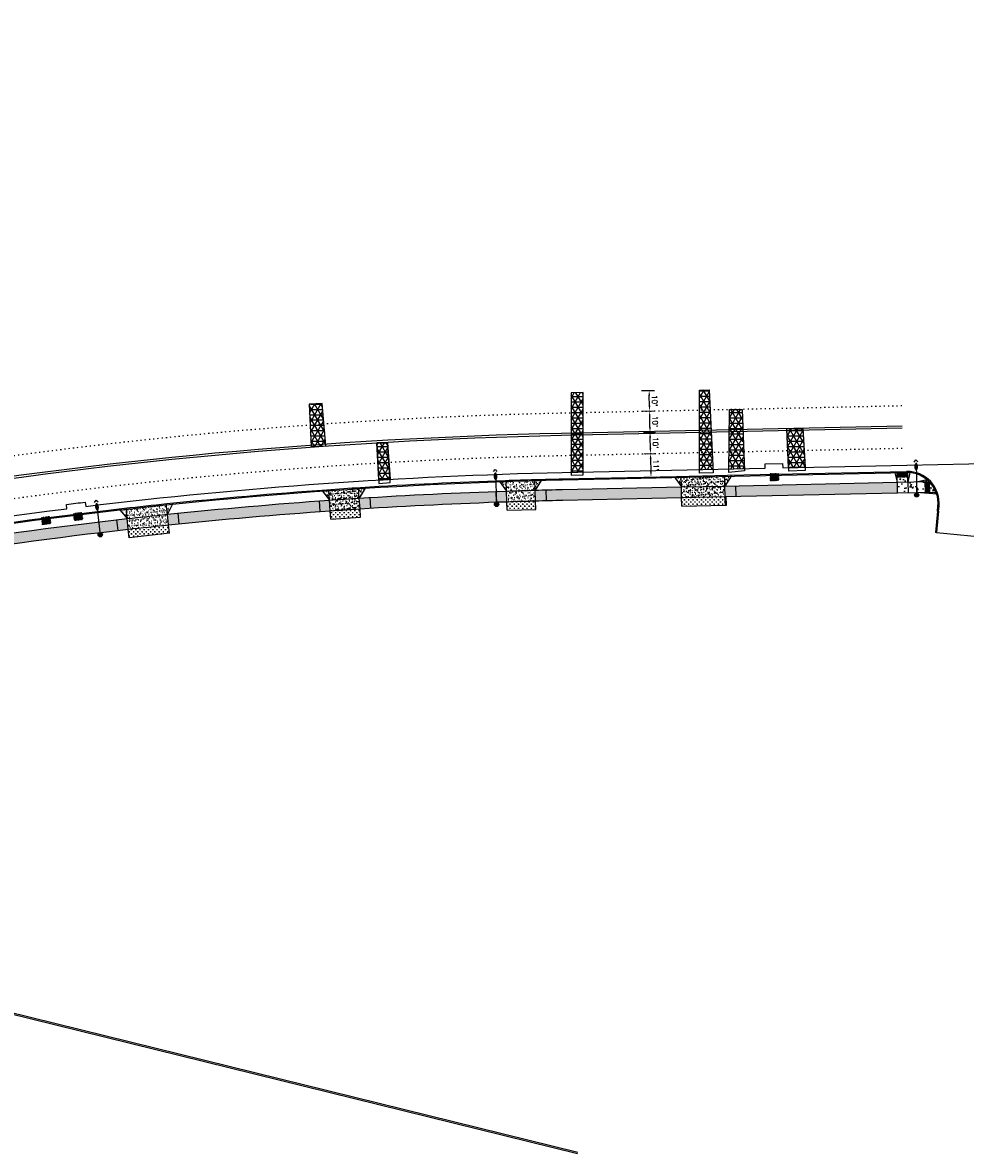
# Model space of a CAD drawing. Extents: x 1490373 to 1513910, y 649283 to 656452.
# Tile 4 of 7: x 1510872 to 1511315, y 652438 to 652969. Entities that reach past the tile are written whole.
import ezdxf

# ---------------------------------------------------------------- set-up
doc = ezdxf.new("R2010")
doc.units = 0
doc.header["$MEASUREMENT"] = 0
doc.header["$PDMODE"] = 34
doc.header["$PDSIZE"] = 0.004
doc.linetypes.add('HIDDEN', pattern=[0.375, 0.25, -0.125])
doc.linetypes.add('pavement_dash', pattern=[2, 0.5, -1.5])
for name, color, linetype in [('E-DOUBLEYELLOW', 50, 'Continuous'), ('E-LANELINE', 110, 'Continuous'), ('E-MISC', 51, 'Continuous'), ('P-ASPHALTDRIVE', 252, 'Continuous'), ('P-CONCRETEAREA', 252, 'Continuous'), ('P-CURB', 6, 'Continuous'), ('P-DRIVE', 1, 'Continuous'), ('P-FULLDEPTHREPAIR', 252, 'Continuous'), ('P-LABEL', 7, 'Continuous'), ('P-LIGHT-COBRAHEAD', 1, 'Continuous'), ('P-PAVEMENT', 6, 'Continuous'), ('P-SAWCUT', 3, 'Continuous'), ('P-STORM-DISPLAY', 5, 'Continuous'), ('P-WALK', 4, 'Continuous'), ('SIGN', 7, 'Continuous')]:
    doc.layers.add(name, color=color, linetype=linetype)
doc.styles.get("Standard").update_dxf_attribs({"font": 'simplex.shx'})
doc.dimstyles.new('COEC', dxfattribs={"dimscale": 13.9, "dimtxt": 0.18, "dimasz": 0.18, "dimexe": 0.18, "dimexo": 0.0625, "dimgap": 0.09, "dimtad": 1, "dimzin": 0, "dimdsep": 46, "dimtxsty": 'Standard', "dimcen": 0.09, "dimclrd": 256, "dimclre": 256, "dimclrt": 256, "dimaunit": 1, "dimadec": 4, "dimazin": 0, "dimtfac": 1, "dimtofl": 0, "dimtmove": 0, "dimatfit": 3, "dimfxl": 1, "dimtolj": 1, "dimtzin": 0, "dimlwd": -1, "dimlwe": -1, "dimarcsym": 0})
pattern_1 = [(0, (0, 0), (0, 0.216506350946), [0.125, -0.25]), (120, (0, 0), (-0.1875, -0.108253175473), [0.125, -0.25]), (60, (0.125, 0), (-0.1875, 0.108253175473), [0.125, -0.25])]
pattern_2 = [(37.5, (0, 0), (-0.0629933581, 1.926823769), [0, -1.52, 0, -1.7, 0, -1.625]), (7.5, (0, 0), (1.7697767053, 2.8221460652), [0, -0.82, 0, -1.37, 0, -0.525]), (327.5, (-1.23, 0), (3.1141418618, 0.0056590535), [0, -0.5, 0, -1.8, 0, -2.35]), (317.5, (-1.23, 0), (3.0061266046, 0.877675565), [0, -0.25, 0, -1.18, 0, -1.35])]
pattern_3 = [(50, (0, 0), (7.172601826, -0.62752135), [0.75, -8.25]), (355, (0, 0), (-1.387513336, 7.521921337), [0.6, -6.6]), (100.45144446, (0.598, -0.052), (5.785088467, 6.89439991), [0.63740192, -7.01142112]), (46.1842, (0, 2), (10.672413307, -1.65519281), [1.125, -12.375]), (96.6356355, (0.889, 1.862), (9.34661946, 9.74118601), [0.95610342, -10.5171376]), (351.184164, (0, 2), (9.34661945, 9.741186), [0.9, -9.90000001]), (21, (1, 1.5), (5.969070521, -4.026188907), [0.75, -8.25]), (326, (1, 1.5), (2.43315332, 7.25150045), [0.6, -6.6]), (71.45144474, (1.4974, 1.1645), (8.402223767, 3.225311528), [0.6374019, -7.01142112]), (37.5, (0, 0), (0.121598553, 3.3289385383), [0, -6.52, 0, -6.7, 0, -6.625]), (7.5, (0, 0), (2.6306953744, 3.944117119), [0, -3.82, 0, -6.37, 0, -2.525]), (327.5, (-2.23, 0), (5.3382243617, -0.2255487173), [0, -2.5, 0, -7.8, 0, -10.35]), (317.5, (-3.23, 0), (5.831861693, 1.001049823), [0, -3.25, 0, -5.18, 0, -7.35])]

# ---------------------------------------------------------------- blocks, each defined once
blk = doc.blocks.new('COBRAHEAD')
at = {"layer": 'P-LIGHT-COBRAHEAD'}
h = blk.add_hatch(color=256, dxfattribs=at)
edge = h.paths.add_edge_path()
edge.add_ellipse((1508880.94, 651840.29), major_axis=(0.88, -1.55), ratio=0.5, start_angle=0, end_angle=360)
h = blk.add_hatch(color=256, dxfattribs=at)
h.dxf.hatch_style = 1
edge = h.paths.add_edge_path()
edge.add_arc((1508887.25, 651828.68), 1, 0, 360)
at = {"layer": 'P-LIGHT-COBRAHEAD', "flags": 128}
for points, elevation in [([(1508879.15, 651841.87), (1508879.36, 651843.12), (1508880.54, 651842.67)], 129.62), ([(1508880.08, 651841.85), (1508887.25, 651828.68)], 64.81)]:
    blk.add_lwpolyline(points, dxfattribs=dict(at, elevation=elevation))
at = {"layer": 'P-LIGHT-COBRAHEAD'}
blk.add_circle((1508887.25, 651828.68), 1, dxfattribs=at)
blk = doc.blocks.new('*D402')
at = {"layer": 'Defpoints', "color": 0, "transparency": 16777216}
for p in [(1511162.96, 652776.63), (1511167.06, 652776.72), (1511163.17, 652766.63)]:
    blk.add_point(p, dxfattribs=at)
at = {"layer": 'SIGN', "transparency": 16777216}
for p, q in [((1511163.95, 652776.65), (1511169.56, 652776.77)), ((1511167.22, 652769.22), (1511167.11, 652774.22)), ((1511164.17, 652766.65), (1511169.77, 652766.77))]:
    blk.add_line(p, q, dxfattribs=at)
for points in [[(1511167.53, 652774.23), (1511166.69, 652774.21), (1511167.06, 652776.72)], [(1511167.63, 652769.23), (1511166.8, 652769.21), (1511167.27, 652766.72)]]:
    blk.add_solid(points, dxfattribs=at)
at = {"layer": 'SIGN', "transparency": 16777216, "insert": (1511169.65, 652771.77), "char_height": 2.5, "attachment_point": 5, "rotation": 271.2322}
blk.add_mtext("\\A1;10'", dxfattribs=at)
blk = doc.blocks.new('*D403')
at = {"layer": 'Defpoints', "color": 0, "transparency": 16777216}
for p in [(1511162.72, 652786.63), (1511166.84, 652786.71), (1511162.96, 652776.63)]:
    blk.add_point(p, dxfattribs=at)
at = {"layer": 'SIGN', "transparency": 16777216}
for p, q in [((1511163.72, 652786.65), (1511169.34, 652786.77)), ((1511167, 652779.22), (1511166.89, 652784.22)), ((1511163.95, 652776.65), (1511169.56, 652776.77))]:
    blk.add_line(p, q, dxfattribs=at)
for points in [[(1511167.31, 652784.22), (1511166.48, 652784.21), (1511166.84, 652786.71)], [(1511167.42, 652779.23), (1511166.59, 652779.21), (1511167.06, 652776.72)]]:
    blk.add_solid(points, dxfattribs=at)
at = {"layer": 'SIGN', "transparency": 16777216, "insert": (1511169.44, 652781.77), "char_height": 2.5, "attachment_point": 5, "rotation": 271.2322}
blk.add_mtext("\\A1;10'", dxfattribs=at)
blk = doc.blocks.new('*D404')
at = {"layer": 'Defpoints', "color": 0, "transparency": 16777216}
for p in [(1511161.98, 652796.29), (1511166.63, 652796.39), (1511162.72, 652786.63)]:
    blk.add_point(p, dxfattribs=at)
at = {"layer": 'SIGN', "transparency": 16777216}
for p, q in [((1511162.98, 652796.31), (1511169.13, 652796.44)), ((1511166.79, 652789.21), (1511166.69, 652793.89)), ((1511163.72, 652786.65), (1511169.34, 652786.77))]:
    blk.add_line(p, q, dxfattribs=at)
for points in [[(1511167.1, 652793.9), (1511166.27, 652793.88), (1511166.63, 652796.39)], [(1511167.2, 652789.22), (1511166.37, 652789.21), (1511166.84, 652786.71)]]:
    blk.add_solid(points, dxfattribs=at)
at = {"layer": 'SIGN', "transparency": 16777216, "insert": (1511169.22, 652791.61), "char_height": 2.5, "attachment_point": 5, "rotation": 271.2322}
blk.add_mtext("\\A1;10'", dxfattribs=at)
blk = doc.blocks.new('*D415')
at = {"layer": 'Defpoints', "color": 0, "transparency": 16777216}
for p in [(1511163.71, 652766.64), (1511163.94, 652755.65), (1511167.51, 652755.72)]:
    blk.add_point(p, dxfattribs=at)
at = {"layer": 'P-LABEL', "transparency": 16777216}
for p, q in [((1511164.71, 652766.66), (1511169.77, 652766.77)), ((1511167.32, 652764.22), (1511167.45, 652758.22)), ((1511164.94, 652755.67), (1511170.01, 652755.78))]:
    blk.add_line(p, q, dxfattribs=at)
for points in [[(1511167.74, 652764.23), (1511166.91, 652764.21), (1511167.27, 652766.72)], [(1511167.87, 652758.23), (1511167.04, 652758.21), (1511167.51, 652755.72)]]:
    blk.add_solid(points, dxfattribs=at)
at = {"layer": 'P-LABEL', "transparency": 16777216, "insert": (1511169.88, 652761.27), "char_height": 2.5, "attachment_point": 5, "rotation": 271.2322}
blk.add_mtext("\\A1;11'", dxfattribs=at)

msp = doc.modelspace()

# ---------------------------------------------------------------- hatches: boundary and pattern name
at = {"layer": 'P-ASPHALTDRIVE'}
h = msp.add_hatch(dxfattribs=at)
h.set_pattern_fill('CROSS', color=256, scale=4)
h.paths.add_polyline_path([(1511113.193, 652744.515, 0.0008736), (1511105.296, 652744.286), (1511105.42, 652740.259), (1511113.314, 652740.498)])
h.paths.add_polyline_path([(1511105.296, 652744.286, 0.0006192), (1511099.699, 652744.107), (1511099.82, 652740.09), (1511105.42, 652740.259)])
h = msp.add_hatch(dxfattribs=at)
h.set_pattern_fill('CROSS', color=256, scale=4)
h.paths.add_polyline_path([(1511202.388, 652746.47), (1511181.893, 652746.029), (1511181.979, 652742.03), (1511202.474, 652742.471)])
h = msp.add_hatch(dxfattribs=at)
h.set_pattern_fill('CROSS', color=256, scale=4)
h.paths.add_polyline_path([(1511030.667, 652740.76, 0.0015481), (1511016.699, 652739.825), (1511016.966, 652735.834), (1511030.935, 652736.769)])
h = msp.add_hatch(dxfattribs=at)
h.set_pattern_fill('CROSS', color=256, scale=4)
h.paths.add_polyline_path([(1510940.611, 652733.202, 0.0008336), (1510933.114, 652732.41), (1510933.544, 652728.415), (1510941.042, 652729.226)])
h.paths.add_polyline_path([(1510933.114, 652732.41, 0.0012674), (1510921.721, 652731.156), (1510921.722, 652731.155), (1510922.152, 652727.182), (1510933.544, 652728.415)])
at = {"layer": 'P-CONCRETEAREA'}
h = msp.add_hatch(dxfattribs=at)
h.set_pattern_fill('AR-SAND', color=256)
h.set_pattern_definition(pattern_2)
h.paths.add_polyline_path([(1511202.281, 652751.469), (1511181.786, 652751.028), (1511181.893, 652746.029), (1511202.388, 652746.47)])
h.paths.add_polyline_path([(1511202.184, 652755.968), (1511181.689, 652755.527), (1511181.786, 652751.028), (1511202.281, 652751.469)])
h.paths.add_polyline_path([(1511181.689, 652755.527), (1511179.788, 652755.486), (1511179.823, 652753.839), (1511181.786, 652751.028)])
h.paths.add_polyline_path([(1511179.788, 652755.486), (1511178.69, 652755.462), (1511179.823, 652753.839)])
h.paths.add_polyline_path([(1511204.795, 652755.421), (1511204.782, 652756.023), (1511202.184, 652755.968), (1511202.281, 652751.469)])
h.paths.add_polyline_path([(1511205.183, 652756.032), (1511204.782, 652756.023), (1511204.795, 652755.421)])
h = msp.add_hatch(dxfattribs=at)
h.set_pattern_fill('AR-CONC', color=256)
h.set_pattern_definition(pattern_3)
h.paths.add_polyline_path([(1511288.301, 652753.319), (1511283.302, 652753.211), (1511283.41, 652748.213), (1511288.409, 652748.32)])
h.paths.add_polyline_path([(1511288.247, 652755.81), (1511283.249, 652755.702), (1511283.302, 652753.211), (1511288.301, 652753.319)])
h.paths.add_polyline_path([(1511283.205, 652757.71), (1511282.206, 652757.689), (1511283.302, 652753.211)])
h.paths.add_polyline_path([(1511289.206, 652757.762, 0.0172877), (1511288.204, 652757.809), (1511288.301, 652753.319)])
h = msp.add_hatch(dxfattribs=at)
h.set_pattern_fill('AR-SAND', color=256)
h.set_pattern_definition(pattern_2)
h.paths.add_polyline_path([(1511030.334, 652745.749, 0.0015447), (1511016.365, 652744.814), (1511016.699, 652739.825, -0.0015481), (1511030.667, 652740.76)])
h.paths.add_polyline_path([(1511016.064, 652749.304, 0.0003304), (1511013.072, 652749.092), (1511016.365, 652744.814)])
h.paths.add_polyline_path([(1511030.033, 652750.239, 0.0015416), (1511016.064, 652749.304), (1511016.365, 652744.814, -0.0015447), (1511030.334, 652745.749)])
h.paths.add_polyline_path([(1511033.027, 652750.428, 0.0002464), (1511030.794, 652750.287), (1511031.008, 652746.92)])
h.paths.add_polyline_path([(1511030.794, 652750.287, 0.000084), (1511030.033, 652750.239), (1511030.334, 652745.749), (1511031.008, 652746.92)])
h = msp.add_hatch(dxfattribs=at)
h.set_pattern_fill('AR-SAND', color=256)
h.set_pattern_definition(pattern_2)
h.paths.add_polyline_path([(1511105.143, 652749.284, 0.0006176), (1511099.548, 652749.105), (1511099.699, 652744.107, -0.0006192), (1511105.296, 652744.286)])
h.paths.add_polyline_path([(1511113.042, 652749.512, 0.0008719), (1511105.143, 652749.284), (1511105.296, 652744.286, -0.0008736), (1511113.193, 652744.515)])
h.paths.add_polyline_path([(1511115.905, 652754.09, 0.0003304), (1511112.906, 652754.01), (1511113.042, 652749.512)])
h.paths.add_polyline_path([(1511112.906, 652754.01, 0.0008705), (1511105.005, 652753.782), (1511105.143, 652749.284, -0.0008719), (1511113.042, 652749.512)])
h.paths.add_polyline_path([(1511105.005, 652753.782, 0.0006161), (1511099.412, 652753.603), (1511099.548, 652749.105, -0.0006176), (1511105.143, 652749.284)])
h.paths.add_polyline_path([(1511099.412, 652753.603, 0.0003304), (1511096.414, 652753.502), (1511099.548, 652749.105)])
h = msp.add_hatch(color=255, dxfattribs=at)
h.dxf.hatch_style = 1
h.paths.add_polyline_path([(1511129.896, 652749.912), (1511125.941, 652749.827, 0.0014236), (1511113.042, 652749.512), (1511113.193, 652744.515, -0.001422), (1511126.049, 652744.828), (1511130.004, 652744.913)])
h.paths.add_polyline_path([(1511154.89, 652750.449), (1511129.896, 652749.912), (1511130.004, 652744.913), (1511154.998, 652745.45)])
h.paths.add_polyline_path([(1511179.884, 652750.987), (1511154.89, 652750.449), (1511154.998, 652745.45), (1511179.992, 652745.988)])
h.paths.add_polyline_path([(1511181.786, 652751.028), (1511179.884, 652750.987), (1511179.992, 652745.988), (1511181.893, 652746.029)])
h = msp.add_hatch(color=255, dxfattribs=at)
h.dxf.hatch_style = 1
h.paths.add_polyline_path([(1511229.873, 652752.062), (1511204.879, 652751.525), (1511204.986, 652746.526), (1511229.98, 652747.063)])
h.paths.add_polyline_path([(1511204.879, 652751.525), (1511202.281, 652751.469), (1511202.388, 652746.47), (1511202.888, 652746.481), (1511204.986, 652746.526)])
h.paths.add_polyline_path([(1511254.867, 652752.6), (1511229.873, 652752.062), (1511229.98, 652747.063), (1511254.975, 652747.601)])
h.paths.add_polyline_path([(1511279.861, 652753.137), (1511254.867, 652752.6), (1511254.975, 652747.601), (1511279.969, 652748.139)])
h.paths.add_polyline_path([(1511283.302, 652753.211), (1511279.861, 652753.137), (1511279.969, 652748.139), (1511283.41, 652748.213)])
h.paths.add_polyline_path([(1511220.628, 652744.704), (1511225.236, 652744.803), (1511225.175, 652747.659), (1511220.566, 652747.56)], flags=9)
h = msp.add_hatch(dxfattribs=at)
h.set_pattern_fill('AR-CONC', color=256)
h.set_pattern_definition(pattern_3)
h.paths.add_polyline_path([(1511292.3, 652753.405), (1511288.301, 652753.319), (1511288.409, 652748.32), (1511292.408, 652748.406)])
h.paths.add_polyline_path([(1511296.299, 652753.491), (1511292.3, 652753.405), (1511292.408, 652748.406), (1511296.407, 652748.492)])
h.paths.add_polyline_path([(1511297.225, 652754.511), (1511292.3, 652753.405), (1511298.299, 652753.534, 0.0250504)])
h.paths.add_polyline_path([(1511298.299, 652753.534), (1511298.406, 652748.535), (1511301.516, 652748.602, 0.1025971)])
h.paths.add_polyline_path([(1511301.516, 652748.602), (1511292.408, 652748.406), (1511301.864, 652747.609, 0.0181442)])
h = msp.add_hatch(color=255, dxfattribs=at)
h.dxf.hatch_style = 1
h.paths.add_polyline_path([(1510957.169, 652739.888, 0.0018958), (1510940.072, 652738.173), (1510940.611, 652733.202, -0.0018935), (1510957.649, 652734.911)])
h.paths.add_polyline_path([(1510981.784, 652742.126, 0.0027271), (1510957.169, 652739.888), (1510957.649, 652734.911, -0.0027271), (1510982.209, 652737.144)])
h.paths.add_polyline_path([(1511006.421, 652744.096, 0.0027271), (1510981.784, 652742.126), (1510982.209, 652737.144, -0.0027271), (1511006.793, 652739.109)])
h.paths.add_polyline_path([(1511016.365, 652744.814, 0.0011), (1511006.421, 652744.096), (1511006.793, 652739.109, -0.0010983), (1511016.699, 652739.825)])
h = msp.add_hatch(color=255, dxfattribs=at)
h.dxf.hatch_style = 1
h.paths.add_polyline_path([(1511055.754, 652747.228, 0.0027271), (1511031.079, 652745.796), (1511031.396, 652740.806, -0.0027271), (1511056.016, 652742.235)])
h.paths.add_polyline_path([(1511031.079, 652745.796, 0.0000824), (1511030.334, 652745.749), (1511030.667, 652740.76, -0.0000807), (1511031.396, 652740.806)])
h.paths.add_polyline_path([(1511080.443, 652748.391, 0.0027271), (1511055.754, 652747.228), (1511056.016, 652742.235, -0.0027271), (1511080.651, 652743.395)])
h.paths.add_polyline_path([(1511099.548, 652749.105, 0.0021095), (1511080.443, 652748.391), (1511080.651, 652743.395, -0.0021078), (1511099.699, 652744.107)])
h = msp.add_hatch(dxfattribs=at)
h.set_pattern_fill('AR-SAND', color=256)
h.set_pattern_definition(pattern_2)
h.paths.add_polyline_path([(1510932.58, 652737.381, 0.0012651), (1510921.183, 652736.127), (1510921.721, 652731.156, -0.0012674), (1510933.114, 652732.41)])
h.paths.add_polyline_path([(1510940.072, 652738.173, 0.0008313), (1510932.58, 652737.381), (1510933.114, 652732.41, -0.0008336), (1510940.611, 652733.202)])
h.paths.add_polyline_path([(1510939.588, 652742.647, 0.0008292), (1510932.099, 652741.855), (1510932.58, 652737.381, -0.0008313), (1510940.072, 652738.173)])
h.paths.add_polyline_path([(1510932.099, 652741.855, 0.001263), (1510920.698, 652740.601), (1510921.183, 652736.127, -0.0012651), (1510932.58, 652737.381)])
h.paths.add_polyline_path([(1510920.698, 652740.601, 0.0003304), (1510917.717, 652740.263), (1510921.183, 652736.127)])
h.paths.add_polyline_path([(1510942.573, 652742.947), (1510942.572, 652742.956, 0.0003304), (1510939.588, 652742.647), (1510940.072, 652738.173)])
h = msp.add_hatch(color=255, dxfattribs=at)
h.dxf.hatch_style = 1
h.paths.add_polyline_path([(1510720.566, 652704.38, 0.000331), (1510717.627, 652703.777), (1510718.674, 652698.888), (1510719.163, 652698.993), (1510719.164, 652698.989, -0.0002765), (1510721.613, 652699.491)])
h.paths.add_polyline_path([(1510737.152, 652707.709, 0.0018665), (1510720.566, 652704.38), (1510721.613, 652699.491, -0.0018614), (1510738.117, 652702.803)])
h.paths.add_polyline_path([(1510762.34, 652707.433), (1510761.428, 652712.349, 0.0027271), (1510737.152, 652707.709), (1510738.117, 652702.803, -0.0027271)])
h.paths.add_polyline_path([(1510786.613, 652711.798), (1510785.754, 652716.724, 0.0027271), (1510761.428, 652712.349), (1510762.34, 652707.433, -0.0027271)])
h.paths.add_polyline_path([(1510810.127, 652720.834, 0.0027271), (1510785.754, 652716.724), (1510786.613, 652711.798, -0.0027271), (1510810.931, 652715.899)])
h.paths.add_polyline_path([(1510834.542, 652724.677, 0.0027271), (1510810.127, 652720.834), (1510810.931, 652715.899, -0.0027271), (1510835.293, 652719.734)])
h.paths.add_polyline_path([(1510858.998, 652728.254, 0.0027271), (1510834.542, 652724.677), (1510835.293, 652719.734, -0.0027271), (1510859.695, 652723.303)])
h.paths.add_polyline_path([(1510883.492, 652731.564, 0.0027271), (1510858.998, 652728.254), (1510859.695, 652723.303, -0.0027271), (1510884.134, 652726.605)])
h.paths.add_polyline_path([(1510908.02, 652734.606, 0.0027271), (1510883.492, 652731.564), (1510884.134, 652726.605, -0.0027271), (1510908.609, 652729.641)])
h.paths.add_polyline_path([(1510921.183, 652736.127, 0.001462), (1510908.02, 652734.606), (1510908.609, 652729.641, -0.0014597), (1510921.721, 652731.156)])
at = {"layer": 'P-FULLDEPTHREPAIR'}
h = msp.add_hatch(dxfattribs=at)
h.set_pattern_fill('NET3', color=256, scale=20)
h.set_pattern_definition([(0, (92.1169, 18.564), (0, 2.5), []), (60, (92.1169, 18.564), (-2.1650635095, 1.25), []), (120, (92.1169, 18.564), (-2.1650635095, -1.25), [])])
h.paths.add_polyline_path([(1511129.886, 652795.262), (1511135.544, 652795.392), (1511135.533, 652758.035), (1511129.955, 652757.915)])
h = msp.add_hatch(dxfattribs=at)
h.set_pattern_fill('NET3', color=256, scale=20)
h.set_pattern_definition([(0, (152.6118, 18.7178), (0, 2.5), []), (60, (152.6118, 18.7178), (-2.1650635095, 1.25), []), (120, (152.6118, 18.7178), (-2.1650635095, -1.25), [])])
h.paths.add_polyline_path([(1511190.256, 652796.559), (1511194.872, 652796.755), (1511196.68, 652759.35), (1511190.264, 652759.212)])
h = msp.add_hatch(dxfattribs=at)
h.set_pattern_fill('NET3', color=256, scale=20)
h.paths.add_polyline_path([(1511006.733, 652789.966), (1511007.731, 652769.984), (1511014.672, 652770.345), (1511012.881, 652790.333)])
h = msp.add_hatch(dxfattribs=at)
h.set_pattern_fill('NET3', color=256, scale=20)
h.set_pattern_definition([(0, (164.7312, 20.9472), (0, 2.5), []), (60, (164.7312, 20.9472), (-2.1650635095, 1.25), []), (120, (164.7312, 20.9472), (-2.1650635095, -1.25), [])])
h.paths.add_polyline_path([(1511204.479, 652787.393), (1511210.308, 652787.404), (1511211.412, 652759.667), (1511204.191, 652759.512)])
h = msp.add_hatch(dxfattribs=at)
h.set_pattern_fill('NET3', color=256, scale=20)
h.paths.add_polyline_path([(1511231.428, 652778.362), (1511238.937, 652778.475), (1511239.954, 652760.281), (1511232.219, 652760.114)])
h = msp.add_hatch(dxfattribs=at)
h.set_pattern_fill('NET3', color=256, scale=20)
h.paths.add_polyline_path([(1511038.644, 652771.693), (1511043.637, 652771.761), (1511044.776, 652754.638), (1511039.508, 652754.33)])
at = {"layer": 'P-STORM-DISPLAY'}
h = msp.add_hatch(color=256, dxfattribs=at)
h.dxf.hatch_style = 1
h.paths.add_polyline_path([(1511223.816, 652754.182), (1511227.231, 652754.256), (1511227.183, 652756.505), (1511223.767, 652756.432)])
h = msp.add_hatch(color=256, dxfattribs=at)
h.dxf.hatch_style = 1
h.paths.add_polyline_path([(1510881.509, 652733.575), (1510884.897, 652734.015), (1510884.608, 652736.246), (1510881.219, 652735.807)])
h = msp.add_hatch(color=256, dxfattribs=at)
h.dxf.hatch_style = 1
h.paths.add_polyline_path([(1510896.549, 652735.485), (1510899.94, 652735.901), (1510899.666, 652738.135), (1510896.275, 652737.718)])
at = {"layer": 'P-WALK'}
h = msp.add_hatch(dxfattribs=at)
h.set_pattern_fill('HEX', color=247)
h.set_pattern_definition(pattern_1)
h.paths.add_polyline_path([(1511288.204, 652757.809), (1511283.206, 652757.702), (1511283.249, 652755.702), (1511288.247, 652755.81)])
h = msp.add_hatch(dxfattribs=at)
h.set_pattern_fill('HEX', color=247)
h.set_pattern_definition(pattern_1)
h.paths.add_polyline_path([(1511298.349, 652751.174), (1511298.299, 652753.534), (1511296.299, 652753.491), (1511296.314, 652752.824), (1511296.407, 652748.492), (1511298.406, 652748.535)])

# ---------------------------------------------------------------- linework, layer by layer
at = {"layer": 'E-DOUBLEYELLOW'}
for points in [[(1510513.15, 652590.399), (1511132.898, 652437.755)], [(1510513.31, 652591.047), (1511133.057, 652438.403)]]:
    msp.add_lwpolyline(points, dxfattribs=at)
at = {"layer": 'E-LANELINE', "linetype": 'pavement_dash', "flags": 128}
for points in [[(1510466.662, 652674.811), (1510480.857, 652679.298, -0.0712884), (1511125.167, 652785.818), (1511285.373, 652789.264)], [(1510472.691, 652655.741), (1510486.885, 652660.228, -0.0712884), (1511125.597, 652765.823), (1511285.803, 652769.269)]]:
    msp.add_lwpolyline(points, format="xyb", dxfattribs=at)
at = {"layer": 'E-LANELINE', "flags": 128}
for points in [[(1510469.526, 652665.753), (1510483.72, 652670.24, -0.0712884), (1511125.371, 652776.32), (1511285.577, 652779.766)], [(1510469.827, 652664.799), (1510484.021, 652669.286, -0.0712884), (1511125.393, 652775.321), (1511285.599, 652778.767)]]:
    msp.add_lwpolyline(points, format="xyb", dxfattribs=at)
at = {"layer": 'E-MISC', "flags": 128}
for points in [[(1511129.957, 652756.593), (1511135.533, 652756.656), (1511135.544, 652795.392), (1511129.886, 652795.262)], [(1511190.256, 652796.559), (1511194.872, 652796.755), (1511196.759, 652757.725), (1511190.264, 652757.515)], [(1511006.733, 652789.966), (1511007.731, 652769.984), (1511014.672, 652770.345), (1511012.881, 652790.333)], [(1511204.479, 652787.393), (1511210.308, 652787.404), (1511211.453, 652758.648), (1511204.173, 652757.802)], [(1511231.428, 652778.362), (1511238.937, 652778.475), (1511240.039, 652758.758), (1511232.291, 652758.455)], [(1511039.588, 652752.723), (1511044.878, 652753.1), (1511043.637, 652771.761), (1511038.644, 652771.693)]]:
    msp.add_lwpolyline(points, close=True, dxfattribs=at)
at = {"layer": 'P-CURB'}
msp.add_lwpolyline([(1510633.071, 652689.305, -0.0548975), (1511125.844, 652754.326), (1511287.704, 652757.807)], format="xyb", dxfattribs=at)
at = {"layer": 'P-CURB', "flags": 128}
for points in [[(1511302.23, 652739.631), (1511301.276, 652729.676)], [(1511301.774, 652729.628), (1511301.276, 652729.676)]]:
    msp.add_lwpolyline(points, dxfattribs=at)
at = {"layer": 'P-CURB'}
msp.add_lwpolyline([(1511302.23, 652739.631), (1511302.45, 652741.927)], dxfattribs=at)
msp.add_arc((1511288.016, 652743.31), 14.5, 354.5247, 91.23222, dxfattribs=at)
at = {"layer": 'P-DRIVE'}
for p, q in [((1511181.786, 652751.028), (1511202.281, 652751.469)), ((1511181.893, 652746.029), (1511202.388, 652746.47))]:
    msp.add_line(p, q, dxfattribs=at)
at = {"layer": 'P-DRIVE', "flags": 128}
for points in [[(1511178.69, 652755.462), (1511178.679, 652755.962)], [(1511178.69, 652755.462), (1511181.786, 652751.028)], [(1511181.786, 652751.028), (1511181.678, 652756.027)], [(1511202.281, 652751.469), (1511202.173, 652756.468)], [(1511205.183, 652756.032), (1511202.281, 652751.469)], [(1511205.183, 652756.032), (1511205.173, 652756.532)], [(1511013.072, 652749.092), (1511013.038, 652749.591)], [(1511016.365, 652744.814), (1511016.031, 652749.803)], [(1511030.334, 652745.749), (1511030, 652750.738)], [(1511033.027, 652750.428), (1511030.334, 652745.749)], [(1511033.027, 652750.428), (1511032.994, 652750.927)], [(1511096.414, 652753.502), (1511096.399, 652754.001)], [(1511096.414, 652753.502), (1511099.548, 652749.105)], [(1511099.548, 652749.105), (1511099.397, 652754.103)], [(1511113.042, 652749.512), (1511112.891, 652754.51)], [(1511115.905, 652754.09), (1511113.042, 652749.512)], [(1511113.193, 652744.515), (1511113.042, 652749.512)], [(1511115.905, 652754.09), (1511115.89, 652754.59)], [(1511181.893, 652746.029), (1511181.786, 652751.028)], [(1511202.388, 652746.47), (1511202.281, 652751.469)], [(1511013.072, 652749.092), (1511016.365, 652744.814)], [(1511016.699, 652739.825), (1511016.365, 652744.814)], [(1511030.667, 652740.76), (1511030.334, 652745.749)], [(1511099.699, 652744.107), (1511099.548, 652749.105)], [(1511113.314, 652740.498), (1511113.193, 652744.515)], [(1511181.979, 652742.03), (1511181.893, 652746.029)], [(1511202.388, 652746.47), (1511202.888, 652746.481)], [(1511202.474, 652742.471), (1511202.388, 652746.47)], [(1511202.974, 652742.481), (1511202.888, 652746.481)], [(1510917.717, 652740.263), (1510917.663, 652740.76)], [(1510917.717, 652740.263), (1510921.183, 652736.127)], [(1510921.183, 652736.127), (1510920.644, 652741.098)], [(1510940.072, 652738.173), (1510939.534, 652743.144)], [(1510942.548, 652742.9), (1510940.072, 652738.173)], [(1510942.572, 652742.956), (1510942.518, 652743.453)], [(1511016.966, 652735.834), (1511016.699, 652739.825)], [(1511030.935, 652736.769), (1511030.667, 652740.76)], [(1511099.82, 652740.09), (1511099.699, 652744.107)], [(1511099.82, 652740.09), (1511113.314, 652740.498)], [(1511181.979, 652742.03), (1511202.474, 652742.471)], [(1511202.474, 652742.471), (1511202.974, 652742.481)], [(1510921.722, 652731.155), (1510921.183, 652736.127)], [(1510940.611, 652733.201), (1510940.072, 652738.173)], [(1511016.966, 652735.834), (1511030.935, 652736.769)], [(1510922.152, 652727.181), (1510921.721, 652731.156)], [(1510941.042, 652729.226), (1510922.152, 652727.182)], [(1510941.042, 652729.227), (1510940.611, 652733.202)]]:
    msp.add_lwpolyline(points, dxfattribs=at)
at = {"layer": 'P-DRIVE'}
for points in [[(1511099.548, 652749.105, -0.0014895), (1511113.042, 652749.512)], [(1511016.365, 652744.814, -0.0015447), (1511030.334, 652745.749)], [(1511099.699, 652744.107, -0.0014928), (1511113.193, 652744.515)], [(1511016.699, 652739.825, -0.0015481), (1511030.667, 652740.76)], [(1510921.183, 652736.127, -0.0020964), (1510940.072, 652738.173)], [(1510921.721, 652731.156, -0.002101), (1510940.611, 652733.202)]]:
    msp.add_lwpolyline(points, format="xyb", dxfattribs=at)
at = {"layer": 'P-FULLDEPTHREPAIR', "flags": 128}
for points in [[(1511231.428, 652778.362), (1511238.937, 652778.475), (1511239.954, 652760.281), (1511232.219, 652760.114), (1511231.428, 652778.362)], [(1511038.644, 652771.693), (1511043.637, 652771.761), (1511044.776, 652754.638), (1511039.508, 652754.33), (1511038.644, 652771.693)]]:
    msp.add_lwpolyline(points, dxfattribs=at)
at = {"layer": 'P-PAVEMENT'}
for points in [[(1511113.113, 652754.516, -0.0014009), (1511125.834, 652754.825), (1511179.446, 652755.979), (1511203.44, 652756.495), (1511287.694, 652758.307)], [(1510632.952, 652689.79, -0.0054756), (1510681.378, 652701.125, -0.0039634), (1510716.579, 652708.666, -0.0226862), (1510919.982, 652741.023, -0.0022018), (1510939.866, 652743.179, -0.0083042), (1511015.005, 652749.731, -0.0017615), (1511030.969, 652750.799, -0.0075119), (1511099.119, 652754.094)], [(1511099.119, 652754.094, -0.0015413), (1511113.113, 652754.516, -0.0010792)]]:
    msp.add_lwpolyline(points, format="xyb", dxfattribs=at)
at = {"layer": 'P-PAVEMENT', "flags": 128}
msp.add_lwpolyline([(1511302.728, 652739.583), (1511301.774, 652729.628)], dxfattribs=at)
at = {"layer": 'P-PAVEMENT'}
msp.add_lwpolyline([(1511302.728, 652739.583), (1511302.948, 652741.879)], dxfattribs=at)
msp.add_arc((1511288.016, 652743.31), 15, 354.5247, 91.23222, dxfattribs=at)
at = {"layer": 'P-SAWCUT'}
msp.add_lwpolyline([(1510632.237, 652692.704, -0.0291647), (1510892.869, 652740.821), (1510892.621, 652742.806, -0.0009788), (1510901.465, 652743.893), (1510901.705, 652741.907, -0.0247123), (1511125.769, 652757.825), (1511221.244, 652759.878), (1511221.201, 652761.878), (1511229.388, 652762.054), (1511229.431, 652760.054), (1511491.83, 652765.699), (1511491.787, 652767.698), (1511499.872, 652767.872), (1511499.915, 652765.873), (1511791.528, 652772.145), (1511791.485, 652774.145), (1511799.657, 652774.32), (1511799.7, 652772.321), (1512091.72, 652778.602), (1512091.677, 652780.602), (1512099.839, 652780.777), (1512099.882, 652778.778), (1512259.787, 652782.217, 0.1235966), (1512940.947, 652968.867)], format="xyb", dxfattribs=at)
at = {"layer": 'P-SAWCUT', "flags": 128}
msp.add_lwpolyline([(1511301.774, 652729.628), (1511327.655, 652727.149)], dxfattribs=at)
at = {"layer": 'P-STORM-DISPLAY', "linetype": 'HIDDEN', "ltscale": 0.05, "flags": 128}
for points, elevation in [([(1511227.417, 652757.261), (1511223.501, 652757.176)], 1537.3), ([(1511223.501, 652757.176), (1511223.571, 652753.927)], 1537.3), ([(1511227.417, 652757.261), (1511227.487, 652754.011)], 1537.3), ([(1511227.487, 652754.011), (1511223.571, 652753.927)], 1537.3), ([(1510899.823, 652738.909), (1510895.935, 652738.432)], 1532.426), ([(1510899.823, 652738.909), (1510900.219, 652735.684)], 1532.426), ([(1510884.759, 652737.022), (1510880.875, 652736.518)], 1532.338), ([(1510880.875, 652736.518), (1510881.293, 652733.295)], 1532.338), ([(1510885.177, 652733.799), (1510881.293, 652733.295)], 1532.338), ([(1510884.759, 652737.022), (1510885.177, 652733.799)], 1532.338), ([(1510895.935, 652738.432), (1510896.331, 652735.206)], 1532.426), ([(1510900.219, 652735.684), (1510896.331, 652735.206)], 1532.426)]:
    msp.add_lwpolyline(points, dxfattribs=dict(at, elevation=elevation))
at = {"layer": 'P-STORM-DISPLAY', "flags": 128}
for points, elevation in [([(1511227.172, 652757.005), (1511223.756, 652756.932)], 1537.3), ([(1511223.756, 652756.932), (1511223.816, 652754.182)], 1537.3), ([(1511227.183, 652756.505), (1511223.767, 652756.432)], 1537.3), ([(1511227.172, 652757.005), (1511227.231, 652754.256)], 1537.3), ([(1511227.231, 652754.256), (1511223.816, 652754.182)], 1537.3), ([(1510884.543, 652736.742), (1510881.155, 652736.303)], 1532.338), ([(1510881.155, 652736.303), (1510881.509, 652733.575)], 1532.338), ([(1510884.608, 652736.246), (1510881.219, 652735.807)], 1532.338), ([(1510884.897, 652734.015), (1510881.509, 652733.575)], 1532.338), ([(1510884.543, 652736.742), (1510884.897, 652734.015)], 1532.338), ([(1510899.605, 652738.631), (1510896.214, 652738.214)], 1532.426), ([(1510896.214, 652738.214), (1510896.549, 652735.485)], 1532.426), ([(1510899.666, 652738.135), (1510896.275, 652737.718)], 1532.426), ([(1510899.94, 652735.901), (1510896.549, 652735.485)], 1532.426), ([(1510899.605, 652738.631), (1510899.94, 652735.901)], 1532.426)]:
    msp.add_lwpolyline(points, dxfattribs=dict(at, elevation=elevation))
at = {"layer": 'P-WALK'}
for p, q in [((1511125.941, 652749.827), (1511181.786, 652751.028)), ((1511202.281, 652751.469), (1511283.302, 652753.211)), ((1511126.049, 652744.828), (1511181.893, 652746.029)), ((1511202.388, 652746.47), (1511283.41, 652748.213))]:
    msp.add_line(p, q, dxfattribs=at)
at = {"layer": 'P-WALK', "flags": 128}
for points in [[(1511282.206, 652757.689), (1511282.195, 652758.189)], [(1511282.206, 652757.689), (1511283.302, 652753.211)], [(1511283.41, 652748.213), (1511283.195, 652758.21)], [(1511288.204, 652757.809), (1511283.206, 652757.702)], [(1511288.247, 652755.81), (1511283.249, 652755.702)], [(1511288.301, 652753.319), (1511288.194, 652758.309)], [(1511289.206, 652757.762), (1511288.301, 652753.319)], [(1511289.206, 652757.762), (1511289.195, 652758.264)], [(1511118.021, 652749.642), (1511118.151, 652744.644)], [(1511207.28, 652751.576), (1511207.387, 652746.577)], [(1511288.301, 652753.319), (1511288.409, 652748.32)], [(1511292.3, 652753.405), (1511297.225, 652754.511)], [(1511292.3, 652753.405), (1511292.408, 652748.406)], [(1511296.299, 652753.491), (1511296.407, 652748.492)], [(1511298.299, 652753.534), (1511298.406, 652748.535)], [(1511011.397, 652744.461), (1511011.753, 652739.473)], [(1511035.304, 652746.061), (1511035.616, 652741.07)], [(1511094.57, 652748.934), (1511094.743, 652743.937)], [(1511301.864, 652747.609), (1511292.408, 652748.406)], [(1510916.239, 652735.565), (1510916.805, 652730.597)], [(1510944.992, 652738.68), (1510945.503, 652733.706)]]:
    msp.add_lwpolyline(points, dxfattribs=at)
at = {"layer": 'P-WALK'}
for points in [[(1511113.042, 652749.512, -0.0014236), (1511125.941, 652749.827)], [(1510940.072, 652738.173, -0.0084501), (1511016.365, 652744.814, -0.0084501)], [(1511030.334, 652745.749, -0.0076462), (1511099.548, 652749.105, -0.0076462)], [(1511113.193, 652744.515, -0.001422), (1511126.049, 652744.828)], [(1510940.611, 652733.202, -0.0084461), (1511016.699, 652739.825, -0.0084461)], [(1511030.667, 652740.76, -0.0076429), (1511099.699, 652744.107, -0.0076429)], [(1510717.627, 652703.777, -0.022753), (1510921.183, 652736.127, -0.022753)], [(1510718.674, 652698.888, -0.0227462), (1510921.721, 652731.156, -0.0227462)]]:
    msp.add_lwpolyline(points, format="xyb", dxfattribs=at)
for points in [[(1511283.302, 652753.211), (1511298.979, 652753.549)], [(1511297.225, 652754.511), (1511297.975, 652754.527)], [(1511283.41, 652748.213), (1511302.048, 652748.613)], [(1511301.864, 652747.609), (1511302.384, 652747.62)]]:
    msp.add_lwpolyline(points, dxfattribs=at)

# ---------------------------------------------------------------- block references
at = {"layer": 'P-LIGHT-COBRAHEAD'}
for p, rotation in [((-128416, 766666.535, -64.809), 332.6617402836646), ((-130392.84, 737237.653, -64.809), 333.6893217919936), ((-132081.456, 605768.562, -64.809), 338.2731784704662)]:
    msp.add_blockref('COBRAHEAD', p, dxfattribs=dict(at, rotation=rotation))

# ---------------------------------------------------------------- dimensions: what is measured, and where the dimension line sits
at = {"layer": 'P-LABEL'}
dim = msp.add_aligned_dim(p1=(1511163.706, 652766.643), p2=(1511163.943, 652755.645), distance=3.566, text="11'", dimstyle='COEC', override={"dimscale": 20, "dimtxt": 0.125, "dimasz": 0.125, "dimexe": 0.125, "dimexo": 0.05, "dimgap": 0.05}, dxfattribs=at)
dim.commit()
dim.dimension.update_dxf_attribs({"geometry": '*D415', "text_midpoint": (1511169.877, 652761.274)})
at = {"layer": 'SIGN'}
for base, p1, p2, picture, middle in [((1511166.633, 652796.391), (1511162.723, 652786.626), (1511161.983, 652796.291), '*D404', (1511169.224, 652791.606)), ((1511166.841, 652786.715), (1511162.955, 652776.629), (1511162.723, 652786.626), '*D403', (1511169.436, 652781.769))]:
    dim = msp.add_linear_dim(base=base, p1=p1, p2=p2, angle=271.23222, text="10'", dimstyle='COEC', override={"dimscale": 20, "dimtxt": 0.125, "dimasz": 0.125, "dimexe": 0.125, "dimexo": 0.05, "dimgap": 0.05, "dimtmove": 1}, dxfattribs=at)
    dim.commit()
    dim.dimension.update_dxf_attribs({"geometry": picture, "text_midpoint": middle})
dim = msp.add_aligned_dim(p1=(1511163.17, 652766.631), p2=(1511162.955, 652776.629), distance=-4.102, text="10'", dimstyle='COEC', override={"dimscale": 20, "dimtxt": 0.125, "dimasz": 0.125, "dimexe": 0.125, "dimexo": 0.05, "dimgap": 0.05}, dxfattribs=at)
dim.commit()
dim.dimension.update_dxf_attribs({"geometry": '*D402', "text_midpoint": (1511169.651, 652771.772)})

doc.saveas('drawing.dxf')
